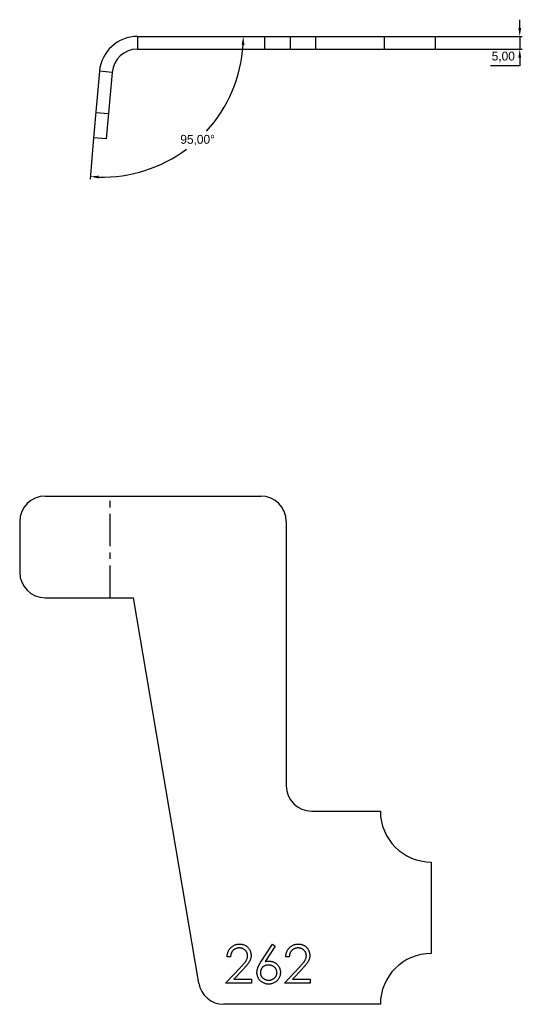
# Model space of a CAD drawing. Header units: millimetres. Extents: x -119 to 79, y -2454 to -2067.
import ezdxf

# ---------------------------------------------------------------- set-up
doc = ezdxf.new("R2010")
doc.units = ezdxf.units.MM
doc.header["$PDSIZE"] = -1
doc.linetypes.add('CENTERX2', pattern=[20.32, 12.7, -2.54, 2.54, -2.54])
doc.dimstyles.new('ISO-25', dxfattribs={"dimtxt": 2.5, "dimasz": 2.5, "dimexe": 1.25, "dimexo": 0.625, "dimtad": 1, "dimtxsty": 'Standard', "dimcen": 2.5, "dimadec": 0, "dimazin": 0, "dimtfac": 1, "dimtmove": 0, "dimatfit": 3, "dimfxl": 1, "dimarcsym": 0})

# ---------------------------------------------------------------- blocks, each defined once
blk = doc.blocks.new('*D3')
at = {"color": 0, "lineweight": -2, "transparency": 16777216}
for p, q in [((77.8, -2069.83), (77.8, -2066.53)), ((44.5, -2073.13), (78.8, -2073.13)), ((77.8, -2073.13), (77.8, -2078.13)), ((44.5, -2078.13), (78.8, -2078.13)), ((77.8, -2081.44), (77.8, -2084.74)), ((77.8, -2084.74), (66.36, -2084.74))]:
    blk.add_line(p, q, dxfattribs=at)
at = {"color": 0, "transparency": 16777216}
for points in [[(77.25, -2069.83), (78.35, -2069.83), (77.8, -2073.13)], [(77.25, -2081.44), (78.35, -2081.44), (77.8, -2078.13)]]:
    blk.add_solid(points, dxfattribs=at)
at = {"layer": 'Defpoints', "color": 0, "transparency": 16777216}
for p in [(44.5, -2073.13), (44.5, -2078.13), (77.8, -2078.13)]:
    blk.add_point(p, dxfattribs=at)
at = {"color": 0, "transparency": 16777216, "insert": (71.32, -2081.17), "char_height": 3.5, "attachment_point": 5}
blk.add_mtext('5,00', dxfattribs=at)
blk = doc.blocks.new('*D4')
at = {"color": 0, "lineweight": -2, "transparency": 16777216}
blk.add_line((-89.73, -2112.98), (-91.15, -2129.26), dxfattribs=at)
for start, end in [(317.713, 356.5808), (268.4192, 306.7063)]:
    blk.add_arc((-86.24, -2073.13), 55.34, start, end, dxfattribs=at)
at = {"color": 0, "transparency": 16777216}
for points in [[(-31.55, -2076.42), (-30.45, -2076.45), (-30.9, -2073.13)], [(-87.8, -2129), (-87.74, -2127.9), (-91.07, -2128.26)]]:
    blk.add_solid(points, dxfattribs=at)
at = {"layer": 'Defpoints', "color": 0, "transparency": 16777216}
for p in [(-72.5, -2073.13), (44.5, -2073.13), (-87.44, -2086.83), (-89.73, -2112.98), (-61.41, -2122.59)]:
    blk.add_point(p, dxfattribs=at)
at = {"color": 0, "transparency": 16777216, "insert": (-48.86, -2113.94), "char_height": 3.5, "attachment_point": 5}
blk.add_mtext('95,00°', dxfattribs=at)

msp = doc.modelspace()

# ---------------------------------------------------------------- linework, layer by layer
at = {"color": 7, "linetype": 'Continuous', "lineweight": 25}
for p, q in [((-72.497, -2073.135), (-72.497, -2078.135)), ((-72.497, -2073.135), (44.503, -2073.135)), ((-22.497, -2073.135), (-22.497, -2078.135)), ((-12.497, -2073.135), (-12.497, -2078.135)), ((-2.497, -2073.135), (-2.497, -2078.135)), ((24.503, -2073.135), (24.503, -2078.135)), ((44.503, -2073.135), (44.503, -2078.135)), ((-72.497, -2078.135), (44.503, -2078.135)), ((-87.44, -2086.827), (-89.728, -2112.982)), ((-82.459, -2087.263), (-87.44, -2086.827)), ((-82.459, -2087.263), (-84.747, -2113.418)), ((-88.857, -2103.02), (-83.876, -2103.456)), ((-84.747, -2113.418), (-89.728, -2112.982)), ((-108.799, -2254), (-24, -2254)), ((-118.799, -2264), (-118.799, -2284)), ((-14, -2264), (-14, -2368)), ((-108.799, -2294), (-74, -2294)), ((-48.407, -2445.664), (-74, -2294)), ((-4, -2378), (23, -2378)), ((43, -2398), (43, -2434)), ((23, -2454), (-38.546, -2454))]:
    msp.add_line(p, q, dxfattribs=at)
at = {"color": 7, "linetype": 'CENTERX2'}
msp.add_line((-83.272, -2294), (-83.272, -2254), dxfattribs=at)
at = {"color": 1, "linetype": 'Continuous', "lineweight": 25}
for p, q in [((-23.845, -2437.124), (-19.368, -2430.279)), ((-18.332, -2431.094), (-22.295, -2437.154)), ((-19.368, -2430.279), (-18.332, -2431.094)), ((-35.907, -2435.279), (-37.253, -2435.279)), ((-12.83, -2435.279), (-14.176, -2435.279)), ((-37.83, -2445.664), (-32.012, -2439.456)), ((-30.865, -2440.12), (-34.618, -2444.126)), ((-14.753, -2445.664), (-8.936, -2439.456)), ((-7.788, -2440.12), (-11.541, -2444.126)), ((-34.618, -2444.126), (-27.637, -2444.126)), ((-27.637, -2444.126), (-27.637, -2445.664)), ((-11.541, -2444.126), (-4.561, -2444.126)), ((-4.561, -2444.126), (-4.561, -2445.664)), ((-27.637, -2445.664), (-37.83, -2445.664)), ((-4.561, -2445.664), (-14.753, -2445.664))]:
    msp.add_line(p, q, dxfattribs=at)
at = {"color": 7, "linetype": 'Continuous', "lineweight": 25}
for centre, radius, start, end in [((-72.497, -2088.135), 15, 90, 175), ((-72.497, -2088.135), 10, 90, 175), ((-108.799, -2264), 10, 90, 180), ((-24, -2264), 10, 0, 90), ((-108.799, -2284), 10, 180, 270), ((-4, -2368), 10, 180, 270), ((43, -2378), 20, 180, 270), ((43, -2454), 20, 90, 180), ((-38.546, -2444), 10, 189.57842, 270)]:
    msp.add_arc(centre, radius, start, end, dxfattribs=at)
at = {"color": 1, "linetype": 'Continuous', "lineweight": 25}
for points, knots in [([(-37.253, -2435.279), (-37.244, -2435.101), (-37.227, -2434.75), (-37.146, -2434.239), (-37.031, -2433.75), (-36.867, -2433.288), (-36.665, -2432.847), (-36.418, -2432.433), (-36.131, -2432.042), (-35.804, -2431.681), (-35.449, -2431.352), (-35.069, -2431.064), (-34.667, -2430.824), (-34.247, -2430.622), (-33.804, -2430.47), (-33.341, -2430.358), (-32.858, -2430.29), (-32.529, -2430.283), (-32.361, -2430.279)], [0, 0, 0, 0, 0.0687985, 0.1351185, 0.199001, 0.2619337, 0.3235313, 0.3854347, 0.4472155, 0.5100181, 0.5725109, 0.633364, 0.6932167, 0.7525554, 0.8125582, 0.8732609, 0.9355427, 1, 1, 1, 1]), ([(-32.43, -2431.818), (-32.547, -2431.821), (-32.778, -2431.827), (-33.115, -2431.87), (-33.44, -2431.937), (-33.746, -2432.042), (-34.04, -2432.166), (-34.315, -2432.326), (-34.578, -2432.509), (-34.824, -2432.722), (-35.048, -2432.963), (-35.252, -2433.225), (-35.425, -2433.512), (-35.578, -2433.819), (-35.696, -2434.154), (-35.796, -2434.507), (-35.869, -2434.885), (-35.894, -2435.146), (-35.907, -2435.279)], [0, 0, 0, 0, 0.064442, 0.1265535, 0.1867788, 0.245944, 0.3041103, 0.3617853, 0.4202554, 0.4799429, 0.5402862, 0.6007124, 0.6619622, 0.7244722, 0.7888813, 0.8563063, 0.9263482, 1, 1, 1, 1]), ([(-29.176, -2434.859), (-29.179, -2434.756), (-29.184, -2434.555), (-29.232, -2434.259), (-29.302, -2433.973), (-29.41, -2433.699), (-29.54, -2433.434), (-29.706, -2433.183), (-29.896, -2432.94), (-30.116, -2432.713), (-30.358, -2432.504), (-30.613, -2432.319), (-30.884, -2432.165), (-31.168, -2432.038), (-31.464, -2431.939), (-31.775, -2431.87), (-32.097, -2431.827), (-32.318, -2431.821), (-32.43, -2431.818)], [0, 0, 0, 0, 0.061969, 0.1221291, 0.1809991, 0.2401624, 0.2998647, 0.3599513, 0.4217418, 0.4865457, 0.5515085, 0.6149949, 0.6772397, 0.7397147, 0.8030385, 0.8664873, 0.9319695, 1, 1, 1, 1]), ([(-32.361, -2430.279), (-32.197, -2430.283), (-31.873, -2430.291), (-31.402, -2430.356), (-30.952, -2430.456), (-30.529, -2430.605), (-30.128, -2430.791), (-29.754, -2431.023), (-29.399, -2431.289), (-29.079, -2431.603), (-28.785, -2431.939), (-28.532, -2432.296), (-28.314, -2432.666), (-28.136, -2433.052), (-28, -2433.453), (-27.9, -2433.867), (-27.843, -2434.298), (-27.834, -2434.59), (-27.83, -2434.738)], [0, 0, 0, 0, 0.0694796, 0.136525, 0.2008009, 0.2639832, 0.3257111, 0.3872705, 0.4494928, 0.5129552, 0.5762664, 0.637575, 0.6979011, 0.7575583, 0.8165875, 0.8766458, 0.9372859, 1, 1, 1, 1]), ([(-14.176, -2435.279), (-14.167, -2435.101), (-14.15, -2434.75), (-14.069, -2434.239), (-13.954, -2433.75), (-13.79, -2433.288), (-13.588, -2432.847), (-13.341, -2432.433), (-13.054, -2432.042), (-12.727, -2431.681), (-12.373, -2431.352), (-11.992, -2431.064), (-11.59, -2430.824), (-11.17, -2430.622), (-10.727, -2430.47), (-10.264, -2430.358), (-9.781, -2430.29), (-9.452, -2430.283), (-9.284, -2430.279)], [0, 0, 0, 0, 0.0687985, 0.1351185, 0.199001, 0.2619337, 0.3235313, 0.3854347, 0.4472155, 0.5100181, 0.5725109, 0.633364, 0.6932167, 0.7525554, 0.8125582, 0.8732609, 0.9355427, 1, 1, 1, 1]), ([(-9.353, -2431.818), (-9.471, -2431.821), (-9.701, -2431.827), (-10.039, -2431.87), (-10.363, -2431.937), (-10.669, -2432.042), (-10.963, -2432.166), (-11.238, -2432.326), (-11.501, -2432.509), (-11.747, -2432.722), (-11.971, -2432.963), (-12.175, -2433.225), (-12.348, -2433.512), (-12.501, -2433.819), (-12.619, -2434.154), (-12.719, -2434.507), (-12.792, -2434.885), (-12.817, -2435.146), (-12.83, -2435.279)], [0, 0, 0, 0, 0.064442, 0.1265535, 0.1867788, 0.245944, 0.3041103, 0.3617853, 0.4202554, 0.4799429, 0.5402862, 0.6007124, 0.6619622, 0.7244722, 0.7888813, 0.8563063, 0.9263482, 1, 1, 1, 1]), ([(-6.099, -2434.859), (-6.102, -2434.756), (-6.107, -2434.555), (-6.155, -2434.259), (-6.225, -2433.973), (-6.333, -2433.699), (-6.463, -2433.434), (-6.629, -2433.183), (-6.819, -2432.94), (-7.039, -2432.713), (-7.281, -2432.504), (-7.537, -2432.319), (-7.807, -2432.165), (-8.091, -2432.038), (-8.387, -2431.939), (-8.698, -2431.87), (-9.02, -2431.827), (-9.241, -2431.821), (-9.353, -2431.818)], [0, 0, 0, 0, 0.061969, 0.1221291, 0.1809991, 0.2401624, 0.2998647, 0.3599513, 0.4217418, 0.4865457, 0.5515085, 0.6149949, 0.6772397, 0.7397147, 0.8030385, 0.8664873, 0.9319695, 1, 1, 1, 1]), ([(-9.284, -2430.279), (-9.12, -2430.283), (-8.796, -2430.291), (-8.325, -2430.356), (-7.875, -2430.456), (-7.452, -2430.605), (-7.051, -2430.791), (-6.677, -2431.023), (-6.322, -2431.289), (-6.002, -2431.603), (-5.708, -2431.939), (-5.455, -2432.296), (-5.237, -2432.666), (-5.059, -2433.052), (-4.924, -2433.453), (-4.823, -2433.867), (-4.766, -2434.298), (-4.757, -2434.59), (-4.753, -2434.738)], [0, 0, 0, 0, 0.0694796, 0.136525, 0.2008009, 0.2639832, 0.3257111, 0.3872705, 0.4494928, 0.5129552, 0.5762664, 0.637575, 0.6979011, 0.7575583, 0.8165875, 0.8766458, 0.9372859, 1, 1, 1, 1]), ([(-32.012, -2439.456), (-31.871, -2439.308), (-31.599, -2439.024), (-31.214, -2438.61), (-30.868, -2438.225), (-30.56, -2437.87), (-30.291, -2437.545), (-30.06, -2437.248), (-29.868, -2436.982), (-29.664, -2436.67), (-29.469, -2436.288), (-29.298, -2435.824), (-29.195, -2435.345), (-29.182, -2435.021), (-29.176, -2434.859)], [0, 0, 0, 0, 0.1107942, 0.2128129, 0.3060779, 0.3906175, 0.4672327, 0.5344506, 0.5938668, 0.644833, 0.7362206, 0.8250374, 0.9119923, 1, 1, 1, 1]), ([(-27.83, -2434.738), (-27.837, -2434.947), (-27.851, -2435.362), (-27.974, -2435.97), (-28.167, -2436.56), (-28.398, -2437.035), (-28.632, -2437.417), (-28.842, -2437.732), (-29.089, -2438.071), (-29.372, -2438.436), (-29.695, -2438.821), (-30.049, -2439.234), (-30.444, -2439.669), (-30.721, -2439.966), (-30.865, -2440.12)], [0, 0, 0, 0, 0.0987014, 0.1956707, 0.29242, 0.3913393, 0.4444587, 0.5042246, 0.5703476, 0.6429138, 0.7222898, 0.8079227, 0.9004704, 1, 1, 1, 1]), ([(-25.522, -2441.481), (-25.517, -2441.327), (-25.506, -2441.012), (-25.439, -2440.533), (-25.318, -2440.045), (-25.186, -2439.632), (-25.056, -2439.289), (-24.935, -2439.019), (-24.8, -2438.733), (-24.641, -2438.437), (-24.473, -2438.124), (-24.277, -2437.804), (-24.072, -2437.465), (-23.922, -2437.24), (-23.845, -2437.124)], [0, 0, 0, 0, 0.097806, 0.1996123, 0.305296, 0.4158174, 0.4742406, 0.5372869, 0.6033858, 0.6743112, 0.7495305, 0.8286083, 0.9120427, 1, 1, 1, 1]), ([(-22.295, -2437.154), (-22.031, -2437.112), (-21.516, -2437.03), (-20.995, -2437.017), (-20.741, -2437.01)], [0, 0, 0, 0, 0.5126593, 1, 1, 1, 1]), ([(-20.741, -2437.01), (-20.589, -2437.014), (-20.289, -2437.022), (-19.848, -2437.084), (-19.425, -2437.182), (-19.02, -2437.325), (-18.634, -2437.507), (-18.262, -2437.725), (-17.913, -2437.991), (-17.581, -2438.288), (-17.28, -2438.617), (-17.014, -2438.966), (-16.789, -2439.335), (-16.61, -2439.724), (-16.467, -2440.13), (-16.365, -2440.555), (-16.304, -2440.999), (-16.295, -2441.301), (-16.291, -2441.454)], [0, 0, 0, 0, 0.0652319, 0.128407, 0.1900702, 0.2509474, 0.3115509, 0.3728689, 0.4350307, 0.4990798, 0.5631002, 0.6255203, 0.6866912, 0.7476831, 0.8085604, 0.87074, 0.9343399, 1, 1, 1, 1]), ([(-8.936, -2439.456), (-8.794, -2439.308), (-8.522, -2439.024), (-8.137, -2438.61), (-7.791, -2438.225), (-7.484, -2437.87), (-7.214, -2437.545), (-6.983, -2437.248), (-6.791, -2436.982), (-6.587, -2436.67), (-6.392, -2436.288), (-6.221, -2435.824), (-6.118, -2435.345), (-6.105, -2435.021), (-6.099, -2434.859)], [0, 0, 0, 0, 0.1107942, 0.2128129, 0.3060779, 0.3906175, 0.4672327, 0.5344506, 0.5938668, 0.644833, 0.7362206, 0.8250374, 0.9119923, 1, 1, 1, 1]), ([(-4.753, -2434.738), (-4.76, -2434.947), (-4.775, -2435.362), (-4.898, -2435.97), (-5.09, -2436.56), (-5.321, -2437.035), (-5.555, -2437.417), (-5.765, -2437.732), (-6.012, -2438.071), (-6.295, -2438.436), (-6.618, -2438.821), (-6.972, -2439.234), (-7.367, -2439.669), (-7.644, -2439.966), (-7.788, -2440.12)], [0, 0, 0, 0, 0.09870137, 0.19567068, 0.29241999, 0.39133929, 0.44445874, 0.50422458, 0.57034759, 0.64291383, 0.72228982, 0.80792272, 0.90047037, 1, 1, 1, 1]), ([(-21.024, -2438.549), (-21.138, -2438.552), (-21.362, -2438.559), (-21.691, -2438.596), (-22.002, -2438.666), (-22.295, -2438.763), (-22.574, -2438.883), (-22.836, -2439.034), (-23.081, -2439.212), (-23.304, -2439.417), (-23.509, -2439.637), (-23.685, -2439.875), (-23.838, -2440.123), (-23.961, -2440.383), (-24.058, -2440.655), (-24.127, -2440.937), (-24.166, -2441.233), (-24.173, -2441.433), (-24.176, -2441.535)], [0, 0, 0, 0, 0.0705963, 0.1385093, 0.2038019, 0.2669942, 0.3290589, 0.3911391, 0.453136, 0.5157686, 0.5779443, 0.6389453, 0.6983635, 0.7573063, 0.8164016, 0.8762722, 0.9368198, 1, 1, 1, 1]), ([(-17.637, -2441.535), (-17.64, -2441.433), (-17.644, -2441.232), (-17.697, -2440.938), (-17.768, -2440.652), (-17.884, -2440.383), (-18.021, -2440.121), (-18.195, -2439.874), (-18.396, -2439.636), (-18.628, -2439.415), (-18.88, -2439.213), (-19.148, -2439.035), (-19.428, -2438.883), (-19.723, -2438.763), (-20.03, -2438.667), (-20.349, -2438.597), (-20.682, -2438.558), (-20.909, -2438.552), (-21.024, -2438.549)], [0, 0, 0, 0, 0.0611449, 0.1200075, 0.1782456, 0.2365083, 0.2949032, 0.3546964, 0.4167173, 0.4806593, 0.5458341, 0.6097677, 0.672988, 0.7358102, 0.7998166, 0.86476, 0.9310798, 1, 1, 1, 1]), ([(-20.979, -2446.049), (-21.181, -2446.042), (-21.581, -2446.029), (-22.169, -2445.913), (-22.735, -2445.727), (-23.271, -2445.465), (-23.769, -2445.139), (-24.218, -2444.75), (-24.607, -2444.296), (-24.932, -2443.788), (-25.197, -2443.245), (-25.383, -2442.674), (-25.503, -2442.084), (-25.516, -2441.683), (-25.522, -2441.481)], [0, 0, 0, 0, 0.0843391, 0.167061, 0.249579, 0.33294, 0.4161187, 0.4977604, 0.5806264, 0.6648583, 0.7495327, 0.8324484, 0.9156609, 1, 1, 1, 1]), ([(-24.176, -2441.535), (-24.173, -2441.637), (-24.168, -2441.836), (-24.121, -2442.13), (-24.046, -2442.411), (-23.94, -2442.681), (-23.804, -2442.939), (-23.641, -2443.188), (-23.444, -2443.423), (-23.22, -2443.643), (-22.976, -2443.845), (-22.719, -2444.025), (-22.448, -2444.174), (-22.165, -2444.3), (-21.867, -2444.391), (-21.559, -2444.462), (-21.236, -2444.5), (-21.018, -2444.507), (-20.907, -2444.51)], [0, 0, 0, 0, 0.06184602, 0.12187517, 0.18077207, 0.2392611, 0.29862294, 0.35867078, 0.42076729, 0.48520497, 0.55035559, 0.61363646, 0.67660329, 0.73932311, 0.80218589, 0.86673087, 0.93204491, 1, 1, 1, 1]), ([(-16.291, -2441.454), (-16.299, -2441.664), (-16.314, -2442.077), (-16.427, -2442.68), (-16.619, -2443.25), (-16.881, -2443.788), (-17.213, -2444.282), (-17.612, -2444.727), (-18.076, -2445.116), (-18.595, -2445.449), (-19.156, -2445.713), (-19.744, -2445.909), (-20.355, -2446.026), (-20.77, -2446.041), (-20.979, -2446.049)], [0, 0, 0, 0, 0.0859926, 0.1691133, 0.2505358, 0.3318961, 0.4135595, 0.4941116, 0.5762938, 0.6607029, 0.74612, 0.8300101, 0.9144173, 1, 1, 1, 1]), ([(-20.907, -2444.51), (-20.795, -2444.507), (-20.577, -2444.5), (-20.255, -2444.462), (-19.947, -2444.391), (-19.649, -2444.299), (-19.366, -2444.175), (-19.094, -2444.024), (-18.835, -2443.846), (-18.591, -2443.643), (-18.366, -2443.424), (-18.173, -2443.186), (-18.005, -2442.941), (-17.875, -2442.68), (-17.767, -2442.411), (-17.692, -2442.13), (-17.646, -2441.836), (-17.64, -2441.637), (-17.637, -2441.535)], [0, 0, 0, 0, 0.0679435, 0.1332463, 0.1977803, 0.2606323, 0.3233414, 0.3862974, 0.4500708, 0.5152102, 0.5796369, 0.6413331, 0.7017092, 0.7607798, 0.8192589, 0.8781457, 0.9381646, 1, 1, 1, 1])]:
    msp.add_open_spline(points, degree=3, knots=knots, dxfattribs=at)

# ---------------------------------------------------------------- dimensions: what is measured, and where the dimension line sits
dim = msp.add_linear_dim(base=(77.801, -2078.135), p1=(44.503, -2073.135), p2=(44.503, -2078.135), angle=90, dimstyle='ISO-25', override={"dimtxt": 3.5, "dimasz": 3.302, "dimexe": 1, "dimexo": 0, "dimgap": 1.524, "dimtih": 1, "dimtoh": 1, "dimzin": 0, "dimadec": 2, "dimtzin": 0})
dim.commit()
dim.dimension.update_dxf_attribs({"geometry": '*D3', "text_midpoint": (71.319, -2081.173)})
dim = msp.add_angular_dim_2l(base=(-61.406, -2122.588), line1=((-72.497, -2073.135), (44.503, -2073.135)), line2=((-87.44, -2086.827), (-89.728, -2112.982)), dimstyle='ISO-25', override={"dimtxt": 3.5, "dimasz": 3.302, "dimexe": 1, "dimexo": 0, "dimgap": 1.524, "dimtih": 1, "dimtoh": 1, "dimzin": 0, "dimadec": 2, "dimtzin": 0})
dim.commit()
dim.dimension.update_dxf_attribs({"geometry": '*D4', "text_midpoint": (-48.855, -2113.935)})

doc.saveas('drawing.dxf')
